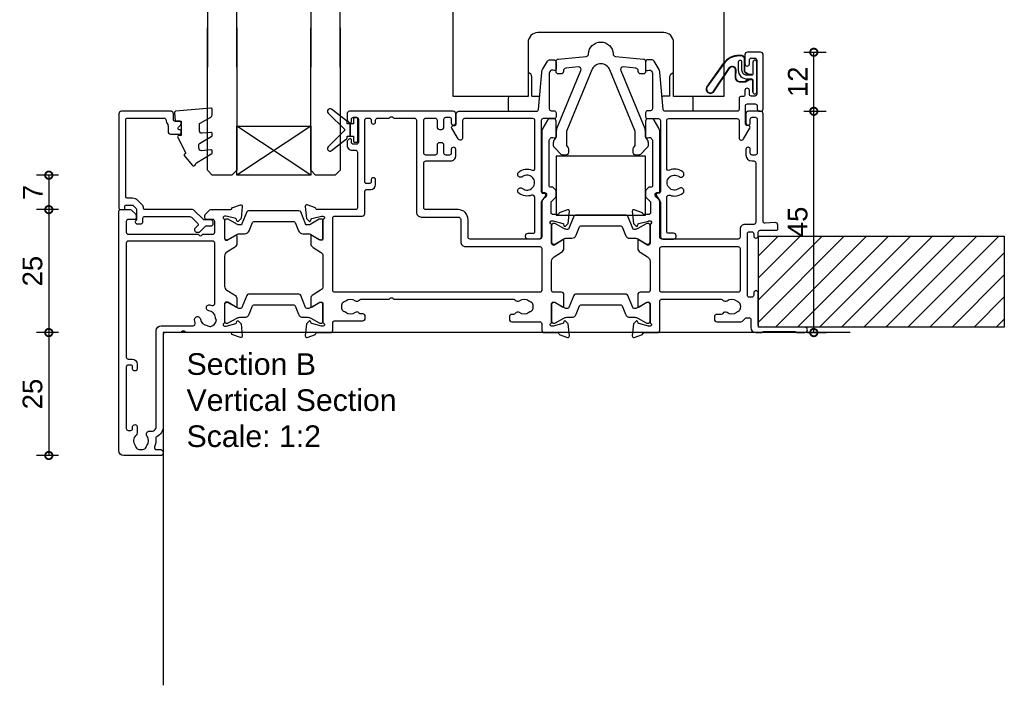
# Model space of a CAD drawing. Header units: millimetres. Extents: x -5338 to 20549, y -6356 to 8276.
# Tile 138 of 176: x 7220 to 7421, y 4576 to 4711. Entities that reach past the tile are written whole.
import ezdxf

# ---------------------------------------------------------------- set-up
doc = ezdxf.new("R2010")
doc.units = ezdxf.units.MM
doc.header["$PDMODE"] = 1
doc.header["$PDSIZE"] = 5
for name, color, linetype in [('Extrusion', 2, 'Continuous'), ('Glass', 4, 'Continuous'), ('Gray', 8, 'Continuous'), ('polyamide', 6, 'Continuous'), ('Seals', 1, 'Continuous')]:
    doc.layers.add(name, color=color, linetype=linetype)
doc.layers.add('UNO-Dark Grey', color=7, linetype='Continuous', lineweight=13, true_color=0x44474e)
doc.styles.add('UNO Text', font='arial.ttf')
doc.dimstyles.new('UNO', dxfattribs={"dimtxt": 2, "dimasz": 1.5, "dimexe": 1.25, "dimexo": 0.625, "dimtad": 1, "dimdec": 1, "dimzin": 9, "dimtxsty": 'UNO Text', "dimblk": 'DOTSMALL', "dimcen": 2.5, "dimadec": 0, "dimazin": 0, "dimtfac": 1, "dimtdec": 1, "dimtmove": 0, "dimatfit": 3, "dimfxl": 1, "dimfxlon": 1, "dimarcsym": 0})

# ---------------------------------------------------------------- blocks, each defined once
blk = doc.blocks.new('*U27')
at = {"layer": 'Glass'}
for p, q in [((-8, 0), (7, 10)), ((-8, 10), (7, 0))]:
    blk.add_line(p, q, dxfattribs=at)
for points in [[(-14, 25), (-14, 1), (-13, 0), (-9, 0), (-8, 1), (-8, 25)], [(7, 25), (7, 1), (8, 0), (12, 0), (13, 1), (13, 25)]]:
    blk.add_lwpolyline(points, dxfattribs=at)
blk.add_lwpolyline([(-8, 0), (7, 0), (7, 10), (-8, 10)], close=True, dxfattribs=at)
blk = doc.blocks.new('523000')
at = {"layer": 'Extrusion'}
for points in [[(40.3, 25, -0.414214), (40, 25.3), (40, 25.36), (38.3, 25.98, 0.548619), (37.9, 25.67), (38.12, 23.2), (38.66, 22.66, 0.57735), (38.99, 22.75), (39.07, 23.02, -0.267949), (39.21, 23.17), (41.2, 23.7), (41.5, 23.7, -0.767327), (41.65, 23.14, 0.267949), (41.5, 22.88), (41.5, 19.1, -0.414214), (41.2, 18.8), (40.98, 18.8, -0.137872), (40.83, 18.84), (39.3, 19.77, 0.592116), (39, 19.6), (39, 18.18, 0.261413), (39.48, 17.32), (41.02, 16.38, -0.261413), (41.5, 15.53), (41.5, 9.47, -0.261413), (41.02, 8.62), (39.48, 7.68, 0.261413), (39, 6.82), (39, 5.4, 0.592197), (39.3, 5.23), (40.83, 6.16, -0.137872), (40.98, 6.2), (41.2, 6.2, -0.414214), (41.5, 5.9), (41.5, 2.12, 0.267949), (41.65, 1.86, -0.767327), (41.5, 1.3), (41.2, 1.3), (39.21, 1.83, -0.267949), (39.07, 1.97), (38.99, 2.25, 0.57735), (38.66, 2.34), (38.12, 1.8), (37.9, -0.67, 0.548619), (38.3, -0.98), (40, -0.36), (40, -0.3, -0.414214), (40.3, 0), (43, 0, 0.414204), (43.5, 0.5), (43.5, 2, -0.414209), (43.9, 2.4), (49.6, 2.4, 0.414214), (50.1, 2.9), (50.1, 3.3, 0.414214), (49.6, 3.8), (49.19, 3.8, -0.232669), (48.87, 3.96, 0.413695), (48.03, 4.07, -0.347914), (46.13, 4.1, 0.12305), (45.82, 4.24, -0.239143), (45.47, 4.52, -0.223031), (45.47, 6.03, -0.239134), (45.82, 6.31, 0.12305), (46.13, 6.45, -0.348271), (48.03, 6.48, 0.431749), (48.89, 6.62, -0.24887), (49.22, 6.8), (54.95, 6.8), (55.1, 6.95, -0.414214), (55.8, 6.95), (55.95, 6.8), (80.28, 6.8, -0.24887), (80.61, 6.62, 0.431749), (81.47, 6.48, -0.348271), (83.37, 6.45, 0.12305), (83.68, 6.31, -0.239134), (84.03, 6.03, -0.223031), (84.03, 4.52, -0.239143), (83.68, 4.24, 0.12305), (83.37, 4.1, -0.347914), (81.47, 4.07, 0.449553), (80.59, 3.9, -0.264766), (80.24, 3.7), (79.9, 3.7, 0.414214), (79.4, 3.2), (79.4, 2.7, 0.414214), (79.9, 2.2), (85.6, 2.2, -0.414214), (86, 1.8), (86, 0.5, 0.414214), (86.5, 0), (89.2, 0, -0.414214), (89.5, -0.3), (89.5, -0.36), (91.2, -0.98, 0.548619), (91.6, -0.67), (91.38, 1.8), (90.84, 2.34, 0.57735), (90.51, 2.25), (90.43, 1.97, -0.267949), (90.29, 1.83), (88.3, 1.3), (88, 1.3, -0.767327), (87.85, 1.86, 0.267949), (88, 2.12), (88, 5.9, -0.414214), (88.3, 6.2), (88.52, 6.2, -0.137872), (88.67, 6.16), (90.2, 5.23, 0.585524), (90.5, 5.4), (90.5, 7.7, 0.414214), (90, 8.2), (88.4, 8.2, -0.414214), (88, 8.6), (88, 14.53, -0.261414), (88.48, 15.38), (90.02, 16.32, 0.261413), (90.5, 17.18), (90.5, 18.6, 0.585524), (90.2, 18.77), (88.67, 17.84, -0.137872), (88.52, 17.8), (88.3, 17.8, -0.414214), (88, 18.1), (88, 21.88, 0.267949), (87.85, 22.14, -0.767327), (88, 22.7), (88.3, 22.7), (90.29, 22.17, -0.267949), (90.43, 22.02), (90.51, 21.75, 0.57735), (90.84, 21.66), (91.38, 22.2), (91.6, 24.67, 0.548619), (91.2, 24.98), (89.5, 24.36), (89.5, 24.3, -0.414215), (89.2, 24), (88.3, 24, -0.41421), (87.9, 24.4), (87.9, 26.44, -0.198912), (88.02, 26.72), (88.78, 27.49, 0.198912), (88.9, 27.77), (88.9, 28.74, 0.198912), (88.78, 29.02), (88.31, 29.49, 0.198912), (88.1, 29.58), (87.8, 29.58, -0.414214), (87.5, 29.88), (87.5, 38.99, -0.131653), (87.57, 39.24), (87.68, 39.43, -0.329485), (88.22, 39.67), (88.52, 39.6, 0.493145), (88.9, 39.89), (88.9, 42.98, 0.414213), (88.4, 43.48), (87.59, 43.48, 0.259846), (87.16, 43.22), (86.2, 41.57, 0.131653), (86, 40.82), (86, 28.78, 0.407752), (86.3, 28.48), (86.59, 28.48, -0.593276), (86.87, 27.7), (86.29, 27.12, 0.198843), (86, 26.41), (86, 19.4, -0.413819), (85.6, 19), (71.4, 19, -0.414214), (71, 19.4), (71, 23, 0.414214), (69, 25), (62.4, 25, -0.414214), (62, 25.4), (62, 34.5, -0.41422), (62.4, 34.9), (67.5, 34.9, 0.414222), (68.5, 35.9), (68.5, 37.25, 1), (67.6, 37.25), (67.6, 36.5, -0.414212), (67.2, 36.1), (66.5, 36.1, -0.414214), (66.1, 36.5), (66.1, 38.1, 0.414214), (65.6, 38.6), (65.2, 38.6, 0.414214), (64.7, 38.1), (64.7, 36.5, -0.414214), (64.3, 36.1), (62.4, 36.1, -0.414214), (62, 36.5), (62, 43.2, -0.414213), (62.4, 43.6), (64.3, 43.6, -0.414214), (64.7, 43.2), (64.7, 41.8, 0.414214), (65.2, 41.3), (65.6, 41.3, 0.414214), (66.1, 41.8), (66.1, 43.4, -0.414213), (66.5, 43.8), (67.2, 43.8, -0.414214), (67.6, 43.4), (67.6, 42.65, 1), (68.5, 42.65), (68.5, 44.5, 0.414214), (68, 45), (46.9, 45, 0.414214), (46.4, 44.5), (46.4, 43.33, 0.198912), (46.55, 42.98), (46.79, 42.74, 0.198912), (47, 42.65, 0.414214), (47.3, 42.95), (47.3, 43.4, -0.414224), (47.7, 43.8), (48.3, 43.8, -0.414198), (48.7, 43.4), (48.7, 38.7, -0.414229), (48.3, 38.3), (47.7, 38.3, -0.414281), (47.3, 38.7), (47.3, 39.15, 0.414214), (47, 39.45, 0.198912), (46.79, 39.36), (46.55, 39.12, 0.198912), (46.4, 38.77), (46.4, 38.1, 0.414222), (47.4, 37.1), (48.1, 37.1, -0.414212), (48.5, 36.7), (48.5, 25.4, -0.414214), (48.1, 25)], [(128.5, 2.62), (128.5, 1, 0.41415), (129.5, 0), (130.63, 0, 0.198962), (130.84, 0.09), (130.86, 0.11, -0.198912), (131.07, 0.2), (137.55, 0.2, -0.198912), (137.77, 0.11), (137.79, 0.09, 0.198912), (138, 0), (139.5, 0, 0.909045), (139.5, 1.1), (130.4, 1.1, -0.414214), (130, 1.5), (130, 8.05, 0.999958), (129.1, 8.05), (129.1, 7.6, -0.414214), (128.7, 7.2), (128.2, 7.2, -0.414202), (127.8, 7.6), (127.8, 20.1, -0.414213), (128.2, 20.5), (128.7, 20.5, -0.414215), (129.1, 20.1), (129.1, 19.65, 0.999887), (130, 19.65), (130, 20.4, -0.414219), (130.4, 20.8), (133.7, 20.8, 0.414214), (134, 21.1), (134, 21.87, 0.440011), (133.46, 22.36), (131.42, 22.24, -0.432533), (131, 22.64), (131, 44.5, 0.414214), (130.5, 45), (128, 45, 0.414214), (127.5, 44.5), (127.5, 42.65, 1), (128.4, 42.65), (128.4, 43.4, -0.414214), (128.8, 43.8), (129.4, 43.8, -0.414214), (129.8, 43.4), (129.8, 36.5, -0.414214), (129.4, 36.1), (128.8, 36.1, -0.414214), (128.4, 36.5), (128.4, 37.25, 1), (127.5, 37.25), (127.5, 36.1, 0.414211), (128.7, 34.9), (129.1, 34.9, -0.414213), (129.5, 34.5), (129.5, 22.4, -0.414212), (129.1, 22), (127.3, 22, 0.414214), (126.3, 21), (126.3, 19.4, -0.414214), (125.9, 19), (110.4, 19, -0.41431), (110, 19.4), (110, 26.41, 0.198912), (109.71, 27.12), (109.13, 27.7, -0.593276), (109.41, 28.48), (109.7, 28.48, 0.407752), (110, 28.78), (110, 40.82, 0.131653), (109.8, 41.57), (108.84, 43.22, 0.259212), (108.41, 43.48), (107.6, 43.48, 0.414213), (107.1, 42.98), (107.1, 39.89, 0.493145), (107.48, 39.6), (107.78, 39.67, -0.329451), (108.32, 39.43), (108.43, 39.24, -0.131652), (108.5, 38.99), (108.5, 29.88, -0.414214), (108.2, 29.58), (107.9, 29.58, 0.198912), (107.69, 29.49), (107.18, 28.98, 0.198912), (107.1, 28.77), (107.1, 27.74, 0.198912), (107.18, 27.53), (107.98, 26.72, -0.198912), (108.1, 26.44), (108.1, 24.4, -0.414211), (107.7, 24), (106.8, 24, -0.414218), (106.5, 24.3), (106.5, 24.36), (104.8, 24.98, 0.548619), (104.4, 24.67), (104.62, 22.2), (105.16, 21.66, 0.57735), (105.49, 21.75), (105.57, 22.02, -0.267949), (105.71, 22.17), (107.66, 22.69, -0.065543), (107.74, 22.7), (108, 22.7, -0.767332), (108.15, 22.14, 0.267949), (108, 21.88), (108, 18.1, -0.414214), (107.7, 17.8), (107.48, 17.8, -0.137872), (107.33, 17.84), (105.8, 18.77, 0.585524), (105.5, 18.6), (105.5, 17.18, 0.261413), (105.98, 16.32), (107.52, 15.38, -0.261413), (108, 14.53), (108, 8.6, -0.414218), (107.6, 8.2), (106, 8.2, 0.414451), (105.5, 7.7), (105.5, 5.4, 0.585524), (105.8, 5.23), (107.33, 6.16, -0.137872), (107.48, 6.2), (107.7, 6.2, -0.414214), (108, 5.9), (108, 2.12, 0.267949), (108.15, 1.86, -0.767327), (108, 1.3), (107.74, 1.3, -0.065543), (107.66, 1.31), (105.71, 1.83, -0.267949), (105.57, 1.97), (105.49, 2.25, 0.57735), (105.16, 2.34), (104.62, 1.8), (104.4, -0.67, 0.548619), (104.8, -0.98), (106.5, -0.36), (106.5, -0.3, -0.413627), (106.8, 0), (109.5, 0, 0.413574), (110, 0.5), (110, 6.4, -0.415226), (110.4, 6.8), (122.48, 6.8, -0.248869), (122.81, 6.62, 0.431747), (123.67, 6.48, -0.348271), (125.57, 6.45, 0.12305), (125.88, 6.31, -0.239134), (126.23, 6.03, -0.223031), (126.23, 4.52, -0.239143), (125.88, 4.24, 0.12305), (125.57, 4.1, -0.347914), (123.67, 4.07, 0.449552), (122.79, 3.9, -0.264766), (122.44, 3.7), (121.6, 3.7, 0.414214), (121.1, 3.2), (121.1, 2.7, 0.414214), (121.6, 2.2), (126.47, 2.2, 0.198912), (126.82, 2.35), (127.35, 2.88, -0.198912), (127.71, 3.02), (128.1, 3.02, -0.414214)], [(52.6, 43.6), (54.95, 43.6), (55.1, 43.75, -0.414214), (55.8, 43.75), (55.95, 43.6), (60.1, 43.6, -0.414214), (60.5, 43.2), (60.5, 24.5, 0.414214), (61.5, 23.5), (69, 23.5, -0.414214), (69.5, 23), (69.5, 18.5, 0.414215), (70.5, 17.5), (85.6, 17.5, -0.414214), (86, 17.1), (86, 8.6, -0.414214), (85.6, 8.2), (43.9, 8.2, -0.414213), (43.5, 8.6), (43.5, 23.3, -0.414215), (43.9, 23.7), (49.5, 23.7, 0.414214), (50, 24.2), (50, 28.7, -0.414199), (50.4, 29.1), (51.2, 29.1, 0.414202), (52.2, 30.1), (52.2, 31.1, 0.889365), (51.3, 31.1), (51.3, 30.7, -0.414214), (50.9, 30.3), (50.4, 30.3, -0.414202), (50, 30.7), (50, 43.2, -0.414213), (50.4, 43.6), (50.9, 43.6, -0.414215), (51.3, 43.2), (51.3, 42.8, 0.889355), (52.2, 42.8), (52.2, 43.2, -0.414227)], [(23.52, 17.32), (21.98, 16.38, 0.261413), (21.5, 15.53), (21.5, 9.47, 0.261413), (21.98, 8.62), (23.52, 7.68, -0.261413), (24, 6.82), (24, 5.4, -0.585524), (23.7, 5.23), (22.17, 6.16, 0.137872), (22.02, 6.2), (21.8, 6.2, 0.414214), (21.5, 5.9), (21.5, 2.12, -0.267769), (21.35, 1.86, 0.76736), (21.5, 1.3), (21.76, 1.3, 0.065543), (21.84, 1.31), (23.79, 1.83, 0.267949), (23.93, 1.97), (24.01, 2.25, -0.57735), (24.34, 2.34), (24.88, 1.8), (25.1, -0.67, -0.548619), (24.7, -0.98), (23, -0.36), (23, -0.3, 0.414071), (22.7, 0), (13.6, 0), (13.45, 0.15, 0.414214), (12.75, 0.15), (12.6, 0), (9.4, 0, 0.414214), (9, -0.4), (9, -19.07, -0.277503), (7.71, -21.19, 0.316398), (7.5, -21.6, -0.138989), (7.26, -23.24, 0.543442), (7.63, -23.8), (8.5, -23.8, -0.414081), (9, -24.3), (9, -24.5, -0.414214), (8.5, -25), (1, -25, -0.414213), (0, -24), (0, 24.7, -0.414214), (0.3, 25), (2.29, 25, -0.198912), (2.65, 24.85), (3.35, 24.15, -0.198913), (3.5, 23.79), (3.5, 23.3, -0.414214), (3.2, 23), (1.9, 23, 0.414214), (1.5, 22.6), (1.5, 20.4, 0.414214), (1.9, 20), (16.1, 20), (16.25, 19.85, 0.414214), (16.95, 19.85), (17.1, 20), (19.1, 20, 0.414214), (19.5, 20.4), (19.5, 22.6, 0.414214), (19.1, 23), (17.8, 23, -0.414214), (17.5, 23.3), (17.5, 23.79, -0.2), (17.65, 24.15), (18.35, 24.85, -0.2), (18.71, 25), (22.7, 25, 0.414071), (23, 25.3), (23, 25.36), (24.7, 25.98, -0.548619), (25.1, 25.67), (24.88, 23.2), (24.34, 22.66, -0.57735), (24.01, 22.75), (23.93, 23.02, 0.267949), (23.79, 23.17), (21.84, 23.69, 0.065543), (21.76, 23.7), (21.5, 23.7, 0.76736), (21.35, 23.14, -0.267949), (21.5, 22.88), (21.5, 19.1, 0.414214), (21.8, 18.8), (22.02, 18.8, 0.137872), (22.17, 18.84), (23.7, 19.77, -0.585524), (24, 19.6), (24, 18.18, -0.261413)], [(19.5, 18.2, 0.414214), (19.1, 18.6), (1.9, 18.6, 0.414214), (1.5, 18.2), (1.5, -5, 0.414214), (1.9, -5.4), (2.7, -5.4, -0.414202), (3.7, -6.4), (3.7, -7.4, -0.889365), (2.8, -7.4), (2.8, -7, 0.414214), (2.4, -6.6), (1.9, -6.6, 0.414202), (1.5, -7), (1.5, -19.5, 0.414213), (1.9, -19.9), (2.4, -19.9, 0.414215), (2.8, -19.5), (2.8, -19.1, -0.889355), (3.7, -19.1), (3.7, -20.39, -0.219162), (3.49, -20.85, 0.403571), (3.32, -22.97, -0.12305), (3.46, -23.28, 0.239134), (3.74, -23.63, 0.221126), (5.26, -23.63, 0.239134), (5.54, -23.28, -0.12305), (5.68, -22.97, 0.347448), (5.72, -21.07, -0.702074), (6.38, -20.04, 0.481745), (7.6, -19.06), (7.6, 0.4, -0.414156), (8.6, 1.4), (15.04, 1.4, 0.513003), (15.51, 2.06, -0.048433), (15.39, 2.57, -1.000832), (16.58, 2.73, 0.348271), (17.95, 1.41, -0.12305), (18.27, 1.3, 0.239134), (18.72, 1.24, 0.221428), (19.79, 2.31, 0.239134), (19.74, 2.76, -0.12305), (19.62, 3.08, 0.348271), (18.3, 4.45, -1.000832), (18.46, 5.64, -0.04846), (18.97, 5.52, 0.513039), (19.5, 5.9)], [(110.4, 17.5), (125.9, 17.5, -0.414214), (126.3, 17.1), (126.3, 8.6, -0.414214), (125.9, 8.2), (110.4, 8.2, -0.414214), (110, 8.6), (110, 17.1, -0.414211)]]:
    blk.add_lwpolyline(points, format="xyb", close=True, dxfattribs=at)
at = {"layer": 'polyamide'}
for points in [[(22.05, 23.09), (21.9, 23.09, 0.414214), (21.5, 22.69), (21.5, 19.29, 0.414214), (21.9, 18.89), (22.05, 18.89, 0.131652), (22.25, 18.94), (23.96, 19.93, -0.131652), (24.56, 20.09), (25.57, 20.09, 0.305731), (26.5, 20.71), (27.18, 22.4, -0.305731), (27.45, 22.59), (35.55, 22.59, -0.305731), (35.82, 22.4), (36.5, 20.71, 0.305731), (37.43, 20.09), (38.44, 20.09, -0.131652), (39.04, 19.93), (40.75, 18.94, 0.131652), (40.95, 18.89), (41.1, 18.89, 0.414214), (41.5, 19.29), (41.5, 22.69, 0.414214), (41.1, 23.09), (40.95, 23.09, 0.131652), (40.75, 23.03), (39.04, 22.05, -0.131652), (38.44, 21.89), (38.26, 21.89, -0.305731), (37.98, 22.08), (36.99, 24.54, 0.305731), (36.62, 24.79), (36.62, 24.79), (26.38, 24.79, 0.305731), (26.01, 24.54), (25.02, 22.08, -0.305731), (24.74, 21.89), (24.56, 21.89, -0.131652), (23.96, 22.05), (22.25, 23.03, 0.131652)], [(88.55, 22.19), (88.4, 22.19, 0.414214), (88, 21.79), (88, 18.39, 0.414214), (88.4, 17.99), (88.55, 17.99, 0.131652), (88.75, 18.04), (90.46, 19.03, -0.131652), (91.06, 19.19), (92.07, 19.19, 0.305731), (92.99, 19.81), (93.68, 21.5, -0.305731), (93.95, 21.69), (102.04, 21.69, -0.305731), (102.32, 21.5), (103, 19.81, 0.305731), (103.93, 19.19), (104.94, 19.19, -0.131652), (105.54, 19.03), (107.25, 18.04, 0.131652), (107.45, 17.99), (107.6, 17.99, 0.414214), (108, 18.39), (108, 21.79, 0.414214), (107.6, 22.19), (107.45, 22.19, 0.131652), (107.25, 22.14), (105.54, 21.15, -0.131652), (104.94, 20.99), (104.76, 20.99, -0.305731), (104.48, 21.18), (103.49, 23.64, 0.305731), (103.12, 23.89), (103.12, 23.89), (92.88, 23.89, 0.305731), (92.51, 23.64), (91.52, 21.18, -0.305731), (91.24, 20.99), (91.06, 20.99, -0.131652), (90.46, 21.15), (88.75, 22.14, 0.131652)], [(22.05, 6.11), (21.9, 6.11, 0.414214), (21.5, 5.71), (21.5, 2.31, 0.414214), (21.9, 1.91), (22.05, 1.91, 0.131652), (22.25, 1.97), (23.96, 2.95, -0.131652), (24.56, 3.11), (25.57, 3.11, 0.305731), (26.5, 3.74), (27.18, 5.42, -0.305731), (27.45, 5.61), (35.55, 5.61, -0.305731), (35.82, 5.42), (36.5, 3.74, 0.305731), (37.43, 3.11), (38.44, 3.11, -0.131652), (39.04, 2.95), (40.75, 1.97, 0.131652), (40.95, 1.91), (41.1, 1.91, 0.414214), (41.5, 2.31), (41.5, 5.71, 0.414214), (41.1, 6.11), (40.95, 6.11, 0.131652), (40.75, 6.06), (39.04, 5.07, -0.131652), (38.44, 4.91), (38.26, 4.91, -0.305731), (37.98, 5.1), (36.99, 7.56, 0.305731), (36.62, 7.81), (36.62, 7.81), (26.38, 7.81, 0.305731), (26.01, 7.56), (25.02, 5.1, -0.305731), (24.74, 4.91), (24.56, 4.91, -0.131652), (23.96, 5.07), (22.25, 6.06, 0.131652)], [(88.55, 6.11), (88.4, 6.11, 0.414214), (88, 5.71), (88, 2.31, 0.414214), (88.4, 1.91), (88.55, 1.91, 0.131652), (88.75, 1.96), (90.46, 2.95, -0.131652), (91.06, 3.11), (92.07, 3.11, 0.305731), (92.99, 3.74), (93.68, 5.42, -0.305731), (93.95, 5.61), (102.04, 5.61, -0.305731), (102.32, 5.42), (103, 3.74, 0.305731), (103.93, 3.11), (104.94, 3.11, -0.131652), (105.54, 2.95), (107.25, 1.96, 0.131652), (107.45, 1.91), (107.6, 1.91, 0.414214), (108, 2.31), (108, 5.71, 0.414214), (107.6, 6.11), (107.45, 6.11, 0.131652), (107.25, 6.06), (105.54, 5.07, -0.131652), (104.94, 4.91), (104.76, 4.91, -0.305731), (104.48, 5.1), (103.49, 7.56, 0.305731), (103.12, 7.81), (103.12, 7.81), (92.88, 7.81, 0.305731), (92.51, 7.56), (91.52, 5.1, -0.305731), (91.24, 4.91), (91.06, 4.91, -0.131652), (90.46, 5.07), (88.75, 6.06, 0.131652)]]:
    blk.add_lwpolyline(points, format="xyb", close=True, dxfattribs=at)
blk = doc.blocks.new('_DotSmall')
at = {"color": 0, "linetype": 'ByBlock', "const_width": 0.5}
blk.add_lwpolyline([(-0.0625, 0, 1), (0.0625, 0, 1)], format="xyb", close=True, dxfattribs=at)
blk = doc.blocks.new('*D293')
at = {"color": 0, "lineweight": -2, "transparency": 16777216}
for p, q in [((7228.41, 4679.75), (7223.91, 4679.75)), ((7226.41, 4679.75), (7226.41, 4672.75)), ((7228.41, 4672.75), (7223.91, 4672.75))]:
    blk.add_line(p, q, dxfattribs=at)
at = {"layer": 'Defpoints', "color": 0, "transparency": 16777216}
for p in [(7261.66, 4679.75), (7226.41, 4672.75), (7261.16, 4672.75)]:
    blk.add_point(p, dxfattribs=at)
at = {"color": 0, "lineweight": -2, "transparency": 16777216, "xscale": 3, "yscale": 3, "zscale": 3}
for p, rotation in [((7226.41, 4679.75), 90), ((7226.41, 4672.75), 270)]:
    blk.add_blockref('_DotSmall', p, dxfattribs=dict(at, rotation=rotation))
at = {"color": 0, "transparency": 16777216, "insert": (7223.16, 4676.25), "char_height": 4, "attachment_point": 5, "rotation": 90, "style": 'UNO Text'}
blk.add_mtext('7', dxfattribs=at)
blk = doc.blocks.new('*D294')
at = {"color": 0, "lineweight": -2, "transparency": 16777216}
for p, q in [((7228.41, 4672.75), (7223.91, 4672.75)), ((7226.41, 4672.75), (7226.41, 4647.75)), ((7228.41, 4647.75), (7223.91, 4647.75))]:
    blk.add_line(p, q, dxfattribs=at)
at = {"layer": 'Defpoints', "color": 0, "transparency": 16777216}
for p in [(7261.16, 4672.75), (7226.41, 4647.75), (7258.61, 4647.75)]:
    blk.add_point(p, dxfattribs=at)
at = {"color": 0, "lineweight": -2, "transparency": 16777216, "xscale": 3, "yscale": 3, "zscale": 3}
for p, rotation in [((7226.41, 4672.75), 90), ((7226.41, 4647.75), 270)]:
    blk.add_blockref('_DotSmall', p, dxfattribs=dict(at, rotation=rotation))
at = {"color": 0, "transparency": 16777216, "insert": (7223.11, 4660.25), "char_height": 4, "attachment_point": 5, "rotation": 90, "style": 'UNO Text'}
blk.add_mtext('25', dxfattribs=at)
blk = doc.blocks.new('*D295')
at = {"color": 0, "lineweight": -2, "transparency": 16777216}
for p, q in [((7228.41, 4647.75), (7223.91, 4647.75)), ((7226.41, 4647.75), (7226.41, 4622.75)), ((7228.41, 4622.75), (7223.91, 4622.75))]:
    blk.add_line(p, q, dxfattribs=at)
at = {"layer": 'Defpoints', "color": 0, "transparency": 16777216}
for p in [(7258.61, 4647.75), (7226.41, 4622.75), (7241.66, 4622.75)]:
    blk.add_point(p, dxfattribs=at)
at = {"color": 0, "lineweight": -2, "transparency": 16777216, "xscale": 3, "yscale": 3, "zscale": 3}
for p, rotation in [((7226.41, 4647.75), 90), ((7226.41, 4622.75), 270)]:
    blk.add_blockref('_DotSmall', p, dxfattribs=dict(at, rotation=rotation))
at = {"color": 0, "transparency": 16777216, "insert": (7223.11, 4635.25), "char_height": 4, "attachment_point": 5, "rotation": 90, "style": 'UNO Text'}
blk.add_mtext('25', dxfattribs=at)
blk = doc.blocks.new('*D296')
at = {"color": 0, "lineweight": -2, "transparency": 16777216}
for p, q in [((7379.97, 4692.75), (7384.47, 4692.75)), ((7381.97, 4647.75), (7381.97, 4692.75)), ((7380.66, 4647.75), (7384.47, 4647.75))]:
    blk.add_line(p, q, dxfattribs=at)
at = {"layer": 'Defpoints', "color": 0, "transparency": 16777216}
for p in [(7358.46, 4692.75), (7381.97, 4692.75), (7379.41, 4647.75)]:
    blk.add_point(p, dxfattribs=at)
at = {"color": 0, "lineweight": -2, "transparency": 16777216, "xscale": 3, "yscale": 3, "zscale": 3}
for p, rotation in [((7381.97, 4692.75), 90), ((7381.97, 4647.75), 270)]:
    blk.add_blockref('_DotSmall', p, dxfattribs=dict(at, rotation=rotation))
at = {"color": 0, "transparency": 16777216, "insert": (7378.69, 4670.25), "char_height": 4, "attachment_point": 5, "rotation": 90, "style": 'UNO Text'}
blk.add_mtext('45', dxfattribs=at)
blk = doc.blocks.new('*D297')
at = {"color": 0, "lineweight": -2, "transparency": 16777216}
for p, q in [((7379.97, 4704.75), (7384.47, 4704.75)), ((7381.97, 4692.75), (7381.97, 4704.75)), ((7379.97, 4692.75), (7384.47, 4692.75))]:
    blk.add_line(p, q, dxfattribs=at)
at = {"layer": 'Defpoints', "color": 0, "transparency": 16777216}
for p in [(7369.81, 4704.75), (7381.97, 4704.75), (7366.36, 4692.75)]:
    blk.add_point(p, dxfattribs=at)
at = {"color": 0, "lineweight": -2, "transparency": 16777216, "xscale": 3, "yscale": 3, "zscale": 3}
for p, rotation in [((7381.97, 4704.75), 90), ((7381.97, 4692.75), 270)]:
    blk.add_blockref('_DotSmall', p, dxfattribs=dict(at, rotation=rotation))
at = {"color": 0, "transparency": 16777216, "insert": (7378.71, 4698.75), "char_height": 4, "attachment_point": 5, "rotation": 90, "style": 'UNO Text'}
blk.add_mtext('12', dxfattribs=at)
blk = doc.blocks.new('BACKSEAL1.5')
at = {"layer": 'Seals'}
for points in [[(-0.35, -2.9), (0.3, -2.9), (0.3, -1.65), (0.3, -0.4), (-0.35, -0.4), (-0.35, -0.02, 0.233448), (-0.45, 0.18), (-3.55, 2.55, 0.936585), (-4.2, 1.8), (-0.75, -1.65), (-4.2, -5.1, 0.936585), (-3.55, -5.85), (-0.45, -3.48, 0.233448), (-0.35, -3.28)], [(1.6, 0.85), (1.2, 0.85, 0.414214), (0.95, 0.6), (0.95, -0.4), (0.3, -0.4), (0.3, -1.65), (0.3, -2.9), (0.95, -2.9), (0.95, -3.9, 0.414214), (1.2, -4.15), (1.6, -4.15, 0.414214), (1.85, -3.9), (1.85, -1.65), (1.85, 0.6, 0.414214)]]:
    blk.add_lwpolyline(points, format="xyb", close=True, dxfattribs=at)
blk = doc.blocks.new('*U18')
at = {"layer": 'Glass'}
for p, q in [((-8, 0), (7, 10)), ((-8, 10), (7, 0))]:
    blk.add_line(p, q, dxfattribs=at)
for points in [[(-14, 30), (-14, 1), (-13, 0), (-9, 0), (-8, 1), (-8, 30)], [(7, 30), (7, 1), (8, 0), (12, 0), (13, 1), (13, 30)]]:
    blk.add_lwpolyline(points, dxfattribs=at)
blk.add_lwpolyline([(-8, 0), (7, 0), (7, 10), (-8, 10)], close=True, dxfattribs=at)
blk = doc.blocks.new('421802')
at = {"layer": 'Extrusion'}
blk.add_lwpolyline([(9.2, 23.15, -0.400098), (9.6, 22.76, 0.145125), (9.92, 21.85, -0.157511), (10, 21.62), (10, 20.4, 0.414214), (10.5, 19.9), (12.35, 19.9, 0.414214), (12.65, 20.2), (12.65, 20.5, 0.414214), (12.35, 20.8), (12.32, 20.8, -0.668179), (12.11, 21.31), (12.5, 21.7, 0.198912), (12.65, 22.05), (12.65, 22.25, 0.414214), (12.35, 22.55), (11.4, 22.55, -0.414214), (11.1, 22.85), (11.1, 24.05, 0.414214), (10.6, 24.55), (0.5, 24.55, 0.414214), (0, 24.05), (0, 4.85, 0.414214), (0.3, 4.55), (0.9, 4.55, 0.414214), (1.2, 4.85), (1.2, 5.15, -0.414214), (1.5, 5.45), (2.7, 5.45, -0.198912), (2.91, 5.36), (3.51, 4.76, -0.198912), (3.6, 4.55), (3.6, 2.59, -0.267785), (3.45, 2.33, 0.492955), (3.39, 1.86), (3.45, 1.79, 0.198912), (3.8, 1.65), (4.4, 1.65, 0.414214), (4.9, 2.15), (4.9, 2.85, -0.414214), (5.2, 3.15), (14.4, 3.15, -0.19891), (14.75, 3), (16.03, 1.72, -0.414214), (16.03, 1.3), (15.53, 0.8, 0.668179), (15.88, -0.05), (16.17, -0.05, 0.198912), (16.52, 0.09), (17.59, 1.16, -0.198912), (17.8, 1.25), (18.7, 1.25, 0.414214), (19.2, 1.75), (19.2, 1.95, 0.414214), (18.7, 2.45), (17.4, 2.45, -0.198912), (17.19, 2.53), (15.33, 4.4, 0.198912), (14.98, 4.55), (5.3, 4.55, -0.414213), (5, 4.85), (5, 5.06, 0.198839), (4.85, 5.41), (3.86, 6.41, 0.198912), (2.8, 6.85), (1.7, 6.85, -0.414204), (1.4, 7.15), (1.4, 22.85, -0.414223), (1.7, 23.15)], format="xyb", close=True, dxfattribs=at)
blk = doc.blocks.new('QLON69800')
at = {"layer": 'Seals'}
blk.add_lwpolyline([(0, 3.07), (0, -3.07, 1), (0.76, -3.07), (0.76, -0.63, -0.414214), (1.01, -0.38), (2, -0.38, -0.414214), (3, -1.38), (3, -3.02, 1), (3.76, -3.02), (3.76, -1.42, 0.414214), (1.96, 0.38), (1.01, 0.38, -0.414214), (0.76, 0.63), (0.76, 3.07, 1)], format="xyb", close=True, dxfattribs=at)
for points in [[(1.11, -0.41), (1.47, -0.41, -0.131652), (1.64, -0.45), (2.32, -0.85, -0.268481), (2.5, -1.15), (2.47, -3.72, 0.325102), (3.25, -4.32), (3.54, -4.32, 0.242084), (6.71, -2.69), (10.12, 2.07, 0.831226), (8.85, 2.99), (5.53, -1.92, -0.254578), (4.91, -2.25, -0.379612), (4.26, -1.51), (4.29, -0.03, 0.413856), (3.39, 0.87), (2.4, 0.87, 0.131652), (2.32, 0.85), (1.64, 0.45, -0.131652), (1.47, 0.41), (1.01, 0.41, -0.414214), (0.78, 0.63), (0.78, 2.97)], [(1.01, -0.51), (1.47, -0.51, -0.131652), (1.59, -0.54), (2.27, -0.93, -0.267949), (2.4, -1.15), (2.37, -3.74, 0.330082), (3.25, -4.42), (3.54, -4.42, 0.242084), (6.8, -2.75), (10.2, 2.02, 0.840847), (8.77, 3.05), (5.44, -1.86, -0.252571), (4.92, -2.15), (4.92, -2.15, -0.376647), (4.36, -1.52), (4.39, -0.03, 0.414214), (3.39, 0.97), (2.4, 0.97, 0.131652), (2.27, 0.93), (1.59, 0.54, -0.131652), (1.47, 0.51), (1.01, 0.51, -0.414214), (0.88, 0.63), (0.88, 3.07)]]:
    blk.add_lwpolyline(points, format="xyb", dxfattribs=at)
blk = doc.blocks.new('523408-0')
at = {"layer": 'Extrusion'}
blk.add_lwpolyline([(-20.31, 0.37), (-20.97, 7.89, 0.109518), (-21.17, 8.51), (-22.16, 10.22, 0.259846), (-22.59, 10.48), (-23.4, 10.48, 0.414213), (-23.9, 9.98), (-23.9, 8.59, 0.493145), (-23.52, 8.3), (-23.22, 8.37, -0.329485), (-22.68, 8.13), (-22.57, 7.94, -0.131653), (-22.5, 7.69), (-22.5, 0.5, -0.414141), (-22.9, 0.1), (-23.5, 0.1, 0.414214), (-23.9, -0.3), (-23.9, -1.1, 0.41422), (-23.5, -1.5), (-21.3, -1.5, -0.41422), (-20.9, -1.9), (-20.9, -16.34, -0.414214), (-21.2, -16.64), (-21.43, -16.64, 0.612505), (-21.71, -17.19), (-21, -18.18, -0.158164), (-20.9, -18.48), (-20.9, -25.5, 0.414214), (-20.4, -26), (-18.2, -26, 0.414214), (-17.7, -25.5), (-17.7, -25.3, 0.414214), (-18.2, -24.8), (-19.2, -24.8, -0.414214), (-19.6, -24.4), (-19.6, -17.56, -0.509503), (-18.93, -17.07, 0.255716), (-16.34, -16.67, 1.000836), (-17.07, -15.71, -2.025989), (-17.07, -13.29, 1.000836), (-16.34, -12.33, 0.267979), (-19.05, -11.98, -0.534767), (-19.6, -11.61), (-19.6, -1.9, -0.414214), (-19.2, -1.5), (-5.3, -1.5, -0.414212), (-4.9, -1.9), (-4.9, -5.36, 0.767327), (-3.97, -5.61), (-2.71, -3.43, 0.57735), (-3.01, -2.9), (-3.2, -2.9, -0.414214), (-3.6, -2.5), (-3.6, 1.1, -0.414214), (-3.2, 1.5), (-1.6, 1.5, -0.414214), (-1.2, 1.1), (-1.2, 0.5, 0.414214), (-0.7, 0), (-0.5, 0, 0.414214), (0, 0.5), (0, 11.5, 0.414214), (-0.5, 12), (-3.2, 12, 0.414214), (-3.7, 11.5), (-3.7, 9.65, 1), (-2.8, 9.65), (-2.8, 10.4, -0.414214), (-2.4, 10.8), (-1.7, 10.8, -0.414214), (-1.3, 10.4), (-1.3, 3.5, -0.414214), (-1.7, 3.1), (-2.4, 3.1, -0.414214), (-2.8, 3.5), (-2.8, 4.25, 1), (-3.7, 4.25), (-3.7, 3.4, -0.414214), (-4.1, 3), (-4.5, 3, 0.414214), (-4.9, 2.6), (-4.9, 0.4, -0.414214), (-5.3, 0), (-19.91, 0, -0.388879)], format="xyb", close=True, dxfattribs=at)
blk = doc.blocks.new('523406-0')
at = {"layer": 'Extrusion'}
blk.add_lwpolyline([(17.57, 8.51), (18.56, 10.22, -0.259846), (18.99, 10.48), (19.8, 10.48, -0.414213), (20.3, 9.98), (20.3, 8.59, -0.493145), (19.92, 8.3), (19.62, 8.37, 0.329485), (19.08, 8.13), (18.97, 7.94, 0.131653), (18.9, 7.69), (18.9, 0.5, 0.414218), (19.3, 0.1), (19.9, 0.1, -0.414214), (20.3, -0.3), (20.3, -1.1, -0.41422), (19.9, -1.5), (17.7, -1.5, 0.41422), (17.3, -1.9), (17.3, -16.34, 0.414214), (17.6, -16.64), (17.83, -16.64, -0.612505), (18.12, -17.19), (17.4, -18.18, 0.158164), (17.3, -18.48), (17.3, -25.5, -0.414214), (16.8, -26), (14.6, -26, -0.414214), (14.1, -25.5), (14.1, -25.3, -0.414214), (14.6, -24.8), (15.6, -24.8, 0.414214), (16, -24.4), (16, -17.56, 0.509503), (15.33, -17.07, -0.255716), (12.74, -16.67, -1.000836), (13.47, -15.71, 2.025989), (13.47, -13.29, -1.000836), (12.74, -12.33, -0.267979), (15.45, -11.98, 0.534767), (16, -11.61), (16, -1.9, 0.414214), (15.6, -1.5), (1.7, -1.5, 0.414212), (1.3, -1.9), (1.3, -5.36, -0.767327), (0.37, -5.61), (-0.89, -3.43, -0.57735), (-0.59, -2.9), (-0.4, -2.9, 0.414214), (0, -2.5), (0, -0.5, -0.414214), (0.5, 0), (16.32, 0, 0.388879), (16.71, 0.37), (17.37, 7.89, -0.109518)], format="xyb", close=True, dxfattribs=at)
blk = doc.blocks.new('423407')
at = {"layer": 'polyamide'}
blk.add_lwpolyline([(12.55, 20.09), (18.25, 19.55, -0.386868), (18.7, 19.05), (18.7, 17.01, -0.414214), (18.2, 16.51), (17.7, 16.51, -0.414214), (17.2, 17.01), (17.2, 17.18, 0.386868), (16.75, 17.68), (14.16, 17.93, 0.564447), (13.65, 17.24), (18.52, 5.39, -0.097915), (18.6, 5.01), (18.6, 4.02, 0.198912), (18.89, 3.31), (18.91, 3.3, -0.198912), (19.2, 2.59), (19.2, 1.91, -0.198912), (19.05, 1.55), (17.65, 0.15, -0.198912), (17.29, 0), (16.7, 0, -0.414214), (16.2, 0.5), (16.2, 1.32, -0.198912), (16.35, 1.67), (16.45, 1.78, 0.198912), (16.6, 2.14), (16.6, 4.61, 0.097915), (16.52, 4.99), (11.45, 17.33, 0.669832), (7.75, 17.33), (2.68, 4.99, 0.097915), (2.6, 4.61), (2.6, 2.14, 0.198912), (2.75, 1.78), (2.85, 1.67, -0.198912), (3, 1.32), (3, 0.5, -0.414214), (2.5, 0), (1.91, 0, -0.198912), (1.55, 0.15), (0.15, 1.55, -0.198912), (0, 1.91), (0, 2.59, -0.198912), (0.29, 3.3), (0.31, 3.31, 0.198912), (0.6, 4.02), (0.6, 5.01, -0.097915), (0.68, 5.39), (5.55, 17.24, 0.564447), (5.04, 17.93), (2.45, 17.68, 0.386868), (2, 17.18), (2, 17.01, -0.414214), (1.5, 16.51), (1, 16.51, -0.414214), (0.5, 17.01), (0.5, 19.05, -0.386868), (0.95, 19.55), (6.65, 20.09, 0.37932), (7.1, 20.57, -0.974013), (12.1, 20.57, 0.37932)], format="xyb", close=True, dxfattribs=at)
blk = doc.blocks.new('*U555')
at = {"linetype": 'ByBlock'}
h = blk.add_hatch(dxfattribs=at)
h.set_pattern_fill('ANSI31', color=40)
h.set_pattern_definition([(45, (90, 9e-13), (-2.245064, 2.245064), [])])
h.paths.add_polyline_path([(-50, -18.5), (-50, 0), (0, 0), (0, -18.5)])
at = {"color": 40, "linetype": 'Continuous'}
blk.add_lwpolyline([(-50, -18.5), (-50, 0), (0, 0), (0, -18.5)], close=True, dxfattribs=at)

msp = doc.modelspace()

# ---------------------------------------------------------------- linework, layer by layer
at = {"color": 251, "true_color": 0x636466}
msp.add_lwpolyline([(7308.66, 4695.74), (7308.66, 4856.7), (7311.66, 4856.7, 0.414214), (7313.66, 4858.7), (7313.66, 4874.71), (7323.86, 4874.71), (7323.86, 4858.7, 0.414214), (7325.86, 4856.7), (7351.46, 4856.7, 0.414214), (7353.46, 4858.7), (7353.46, 4874.71), (7363.66, 4874.71), (7363.66, 4695.74), (7353.46, 4695.74), (7353.46, 4706.74, 0.414214), (7351.46, 4708.74), (7325.86, 4708.74, 0.414214), (7323.86, 4706.74), (7323.86, 4695.74)], format="xyb", close=True, dxfattribs=at)
for points in [[(7324.6, 4695.8), (7324.6, 4699.7, 0.339282), (7323.86, 4700.66)], [(7352.72, 4695.8), (7352.72, 4699.7, -0.339282), (7353.46, 4700.66)], [(7320, 4692.75, -0.181441), (7319.9, 4693.01), (7319.9, 4695.5, -0.16826), (7319.98, 4695.74)], [(7324.6, 4695.8), (7326, 4695.8, -0.052821), (7326.21, 4695.77, -0.052821)], [(7352.72, 4695.8), (7351.32, 4695.8, 0.052196), (7351.11, 4695.77, 0.052196)], [(7357.32, 4692.75, 0.181416), (7357.42, 4693.01), (7357.42, 4695.5, 0.16826), (7357.33, 4695.74)]]:
    msp.add_lwpolyline(points, format="xyb", dxfattribs=at)
msp.add_lwpolyline([(7329.56, 4671.64), (7347.76, 4671.64), (7347.76, 4683.64), (7329.56, 4683.64)], close=True)
at = {"layer": 'Gray'}
msp.add_lwpolyline([(7389.36, 4647.75), (7249.66, 4647.75), (7249.66, 4576.02)], dxfattribs=at)
at = {"layer": 'Seals'}
msp.add_lwpolyline([(7253.19, 4686.35), (7254.2, 4684.4), (7254.23, 4684.1), (7254.08, 4684.08, 0.574588), (7253.96, 4683.76), (7255.53, 4681.76, 0.613071), (7256.22, 4681.94, -0.204408), (7256.44, 4682.26), (7259.53, 4684.14, 0.266679), (7259.65, 4684.36), (7259.65, 4684.66, 0.440011), (7259.38, 4684.91), (7257.47, 4684.74, -0.440011), (7256.93, 4685.24), (7256.93, 4685.99, -0.266679), (7257.05, 4686.21), (7259.53, 4687.66, 0.266679), (7259.65, 4687.87), (7259.65, 4688.17, 0.440011), (7259.38, 4688.42), (7257.6, 4688.27, -0.440011), (7257.05, 4688.77), (7257.05, 4690.13, -0.271081), (7257.18, 4690.35), (7259.37, 4691.58, 0.288187), (7259.65, 4692.03), (7259.65, 4693.13, 0.440011), (7259.38, 4693.38), (7252.18, 4692.75, 0.414214), (7251.95, 4692.48), (7252.1, 4690.75), (7253.35, 4690.75), (7253.35, 4687.85), (7252.9, 4687.85, 0.553939), (7252.63, 4687.42), (7253.65, 4685.47)], format="xyb", dxfattribs=at)

# ---------------------------------------------------------------- block references
at = {"rotation": 180}
for name, p in [('*U27', (7271.66, 4726.72)), ('QLON69800', (7370.36, 4699.7)), ('*U555', (7370.71, 4648.85))]:
    msp.add_blockref(name, p, dxfattribs=at)
at = {"xscale": -1}
msp.add_blockref('*U18', (7271.66, 4679.75), dxfattribs=at)
for name, p in [('423407', (7329.06, 4683.83)), ('523406-0', (7309.26, 4692.75)), ('523408-0', (7371.66, 4692.75)), ('523000', (7240.66, 4647.75)), ('421802', (7240.66, 4668.2))]:
    msp.add_blockref(name, p)
at = {"layer": 'Seals'}
msp.add_blockref('BACKSEAL1.5', (7287.41, 4690.6), dxfattribs=at)

# ---------------------------------------------------------------- texts
at = {"layer": 'UNO-Dark Grey', "insert": (7254.42, 4643.55), "char_height": 4.4, "attachment_point": 1, "style": 'UNO Text'}
msp.add_mtext_dynamic_manual_height_columns('Section B\\PVertical Section\\PScale: 1:2', width=159.8073, gutter_width=12.5, heights=[64.85], dxfattribs=at)

# ---------------------------------------------------------------- dimensions: what is measured, and where the dimension line sits
for base, p1, p2, picture, middle in [((7381.97, 4704.75), (7366.36, 4692.75), (7369.81, 4704.75), '*D297', (7378.71, 4698.75)), ((7381.97, 4692.75), (7379.41, 4647.75), (7358.46, 4692.75), '*D296', (7378.69, 4670.25)), ((7226.41, 4672.75), (7261.66, 4679.75), (7261.16, 4672.75), '*D293', (7223.16, 4676.25)), ((7226.41, 4647.75), (7261.16, 4672.75), (7258.61, 4647.75), '*D294', (7223.11, 4660.25)), ((7226.41, 4622.75), (7258.61, 4647.75), (7241.66, 4622.75), '*D295', (7223.11, 4635.25))]:
    dim = msp.add_linear_dim(base=base, p1=p1, p2=p2, angle=90, dimstyle='UNO')
    dim.commit()
    dim.dimension.update_dxf_attribs({"geometry": picture, "text_midpoint": middle})

doc.saveas('drawing.dxf')
